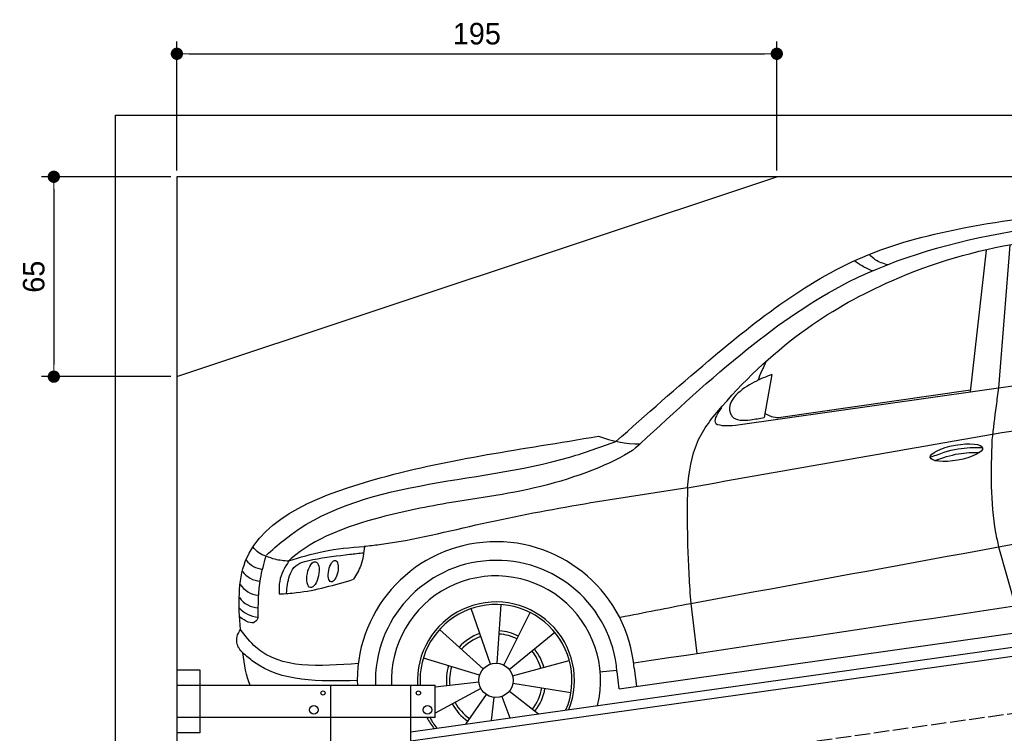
# Model space of a CAD drawing. Extents: x 13 to 6414, y -50 to 5951.
# Tile 4 of 6: x 13 to 3214, y 3630 to 5951. Entities that reach past the tile are written whole.
import ezdxf

# ---------------------------------------------------------------- set-up
doc = ezdxf.new("R2010")
doc.units = 0
doc.header["$LTSCALE"] = 10
doc.header["$MEASUREMENT"] = 0
doc.linetypes.add('GEN3', pattern=[6.25, 5, -1.25])
doc.layers.get('0').update_dxf_attribs({"linetype": 'CONTINUOUS'})
doc.layers.get('DEFPOINTS').update_dxf_attribs({"linetype": 'CONTINUOUS'})
doc.layers.add('3', color=6, linetype='GEN3')
doc.layers.add('CAR', color=1, linetype='CONTINUOUS')
doc.layers.add('AM_0', color=7, linetype='CONTINUOUS', lineweight=30)
doc.layers.add('AM_5', color=3, linetype='CONTINUOUS', lineweight=15)
doc.dimstyles.new('KLAUS_DXF', dxfattribs={"dimscale": 20, "dimtxt": 3.5, "dimasz": 2, "dimexe": 2, "dimexo": 1, "dimgap": 1.5, "dimtad": 1, "dimlfac": 0.1, "dimdsep": 46, "dimtxsty": 'STANDARD', "dimblk": 'DOT', "dimcen": 2, "dimclrd": 256, "dimclre": 256, "dimclrt": 2, "dimadec": 0, "dimazin": 0, "dimtfac": 1, "dimtmove": 2, "dimatfit": 3, "dimfxl": 1, "dimtolj": 1, "dimarcsym": 0})

# ---------------------------------------------------------------- blocks, each defined once
blk = doc.blocks.new('_DOT')
at = {"color": 0, "linetype": 'ByBlock'}
blk.add_line((-0.5, 0), (-1, 0), dxfattribs=at)
at = {"color": 0, "linetype": 'ByBlock', "const_width": 0.5}
blk.add_lwpolyline([(-0.25, 0, 1), (0.25, 0, 1)], format="xyb", close=True, dxfattribs=at)
blk = doc.blocks.new('*D4')
at = {"layer": 'AM_5', "lineweight": -2, "transparency": 16777216}
for p, q in [((524.1, 5460), (524.1, 5880)), ((2474.1, 5460), (2474.1, 5880)), ((564.1, 5840), (2434.1, 5840))]:
    blk.add_line(p, q, dxfattribs=at)
at = {"layer": 'DEFPOINTS', "color": 0, "transparency": 16777216}
for p in [(2474.1, 5840), (524.1, 5440), (2474.1, 5440)]:
    blk.add_point(p, dxfattribs=at)
at = {"layer": 'AM_5', "lineweight": -2, "transparency": 16777216, "xscale": 40, "yscale": 40, "zscale": 40, "rotation": 180}
blk.add_blockref('_DOT', (524.1, 5840), dxfattribs=at)
at = {"layer": 'AM_5', "lineweight": -2, "transparency": 16777216, "xscale": 40, "yscale": 40, "zscale": 40}
blk.add_blockref('_DOT', (2474.1, 5840), dxfattribs=at)
at = {"layer": 'AM_5', "color": 2, "transparency": 16777216, "insert": (1499.1, 5905), "char_height": 70, "attachment_point": 5}
blk.add_mtext('\\A1;195', dxfattribs=at)
blk = doc.blocks.new('*D6')
at = {"layer": 'AM_5', "lineweight": -2, "transparency": 16777216}
for p, q in [((504.1, 5440), (84.1, 5440)), ((124.1, 5400), (124.1, 4830)), ((504.1, 4790), (84.1, 4790))]:
    blk.add_line(p, q, dxfattribs=at)
at = {"layer": 'DEFPOINTS', "color": 0, "transparency": 16777216}
for p in [(524.1, 5440), (124.1, 4790), (524.1, 4790)]:
    blk.add_point(p, dxfattribs=at)
at = {"layer": 'AM_5', "lineweight": -2, "transparency": 16777216, "xscale": 40, "yscale": 40, "zscale": 40}
for p, rotation in [((124.1, 5440), 90), ((124.1, 4790), 270)]:
    blk.add_blockref('_DOT', p, dxfattribs=dict(at, rotation=rotation))
at = {"layer": 'AM_5', "color": 2, "transparency": 16777216, "insert": (59.1, 5115), "char_height": 70, "attachment_point": 5, "rotation": 90}
blk.add_mtext('\\A1;65', dxfattribs=at)
blk = doc.blocks.new('OGCAR')
at = {"layer": 'CAR'}
for p, q in [((28809.7, 2671.1), (28757.8, 2210.4)), ((28886.6, 2687.2), (28850, 2223.3)), ((27995.5, 2101.6), (29965, 2381.4)), ((28113, 2266.4), (28088, 2127.3)), ((28134.5, 2126.7), (28759.1, 2216.9)), ((28850.3, 1706.1), (28904.1, 1515.7)), ((27198.4, 1325), (27135.9, 1505.5)), ((27220.6, 1328), (27234, 1518.5)), ((27616.7, 1245), (29570.8, 1521.7)), ((27849.5, 1522.4), (27869.7, 1360)), ((27241.9, 1322.1), (27328.1, 1492.5)), ((27175.1, 1309.6), (27033.3, 1437.5)), ((27260, 1307.6), (27407.8, 1428.4)), ((27163.2, 1288.6), (26980.6, 1344.8)), ((27270.7, 1286.9), (27454.8, 1337.3)), ((27553, 1299.4), (27609.4, 1305.4)), ((27616.7, 1245), (27610.1, 1301)), ((27666, 1311.5), (27672.9, 1252.9)), ((26765.8, 1271.6), (26766.8, 1256.1)), ((27161, 1266), (27019.4, 1250.5)), ((27271.9, 1263.1), (27460.4, 1232.2)), ((27167.4, 1245.5), (27019.4, 1165.6)), ((27184.7, 1226.1), (27118.1, 1130.2)), ((27210, 1216.5), (27201, 1141.8)), ((27236.1, 1219.6), (27261.7, 1150.4)), ((27260.7, 1237.5), (27354.8, 1163.5)), ((26773.4, 1151.1), (26773.5, 1150.2))]:
    blk.add_line(p, q, dxfattribs=at)
blk.add_circle((27216.7, 1272.1), 56, dxfattribs=at)
for centre, radius, start, end in [((27687, 2420.7), 379.6, 248.8609, 269.7336), ((27216.7, 1272), 451, 5.0201, 180.0621), ((26463.9, 1707.4), 73.8, 216.9308, 264.9179), ((27218, 1269.2), 393.3, 4.6296, 181.9076), ((26455.3, 1672.3), 77.7, 215.9057, 266.4705), ((27216.7, 1272.1), 339.8, 346.0841, 182.6999), ((26453.1, 1632.6), 84, 215.4819, 263.3493), ((26447.7, 1588.1), 80.1, 215.4903, 267.6911), ((27216.7, 1272.1), 255.1, 338.181, 183.598), ((27216.7, 1272.1), 247, 337.0932, 183.7167), ((27216.7, 1272.1), 161.3, 109.0862, 137.9466), ((27216.7, 1272.1), 151, 109.0862, 137.9466), ((27216.7, 1272.1), 151, 63.1737, 85.9688), ((27216.7, 1272.1), 161.3, 63.1737, 85.9688), ((27216.7, 1272.1), 151, 15.3139, 39.2699), ((27216.7, 1272.1), 161.3, 15.3139, 39.2699), ((27216.7, 1272.1), 161.3, 162.8836, 186.2714), ((27216.7, 1272.1), 151, 162.8836, 186.2714), ((27216.7, 1272.1), 151, 321.8148, 350.7064), ((27216.7, 1272.1), 161.3, 321.8148, 350.7064), ((27216.7, 1272.1), 161.3, 208.3686, 235.2292), ((27216.7, 1272.1), 151, 208.3686, 235.2292), ((27216.7, 1272.1), 255.1, 208.3187, 217.819), ((27216.7, 1272.1), 247, 209.3408, 218.9068)]:
    blk.add_arc(centre, radius, start, end, dxfattribs=at)
for centre, major_axis, ratio in [((28713.5, 2012.6), (-85, -15.3), 0.28676), ((26621.7, 1616.1), (-8.3, -42), 0.433272), ((26687.8, 1627.5), (-6.9, -34.8), 0.425542)]:
    blk.add_ellipse(centre, major_axis=major_axis, ratio=ratio, dxfattribs=at)
for points, knots in [([(27606.4, 2048.9), (27705.8, 2137), (27959.9, 2362.3), (28324.2, 2647.5), (28886.7, 2785.8), (29544.1, 2832.3), (30049.2, 2640.3), (30310.5, 2541)], [0, 0, 0, 0, 399.828815, 1022.858216, 1350.976519, 2124.625118, 2953.690343, 2953.690343, 2953.690343, 2953.690343]), ([(27686.1, 2042.3), (27799.3, 2147.3), (28009.1, 2342), (28397.9, 2615.6), (28837.2, 2735.1), (29296.2, 2784.9), (29757.3, 2650.3), (30076.1, 2532.9), (30265, 2463.3)], [0, 0, 0, 0, 463.68966, 859.056829, 1411.48259, 1809.813203, 2226.276398, 2832.07406, 2832.07406, 2832.07406, 2832.07406]), ([(27838.9, 1898.4), (27845.3, 1949.9), (27857.7, 2049.2), (28000.9, 2228), (28204.4, 2417.3), (28656.1, 2667.8), (29271.3, 2777.1), (29743.1, 2575.8), (29949.7, 2498.1), (29976.3, 2488.2)], [0, 0, 0, 0, 152.357011, 293.897176, 670.2357, 984.508439, 1838.118047, 2414.228782, 2499.249299, 2499.249299, 2499.249299, 2499.249299]), ([(28440.3, 2603.6), (28428.9, 2608.6), (28408.3, 2617.6), (28389.9, 2630.5), (28381.6, 2636.3)], [0, 0, 0, 0, 37.243928, 67.310335, 67.310335, 67.310335, 67.310335]), ([(28489.8, 2623.2), (28475.6, 2627.7), (28453.6, 2634.7), (28437, 2650.3), (28431.2, 2655.9)], [0, 0, 0, 0, 43.839344, 67.879754, 67.879754, 67.879754, 67.879754]), ([(28113, 2266.4), (28094.7, 2259.5), (28039.1, 2238.6), (27960.2, 2179.5), (27990.1, 2115.4), (28040.7, 2117.8), (28073.9, 2124.5), (28088, 2127.3)], [0, 0, 0, 0, 62.17379, 187.760943, 201.484978, 262.586406, 307.50713, 307.50713, 307.50713, 307.50713]), ([(27838.8, 1898.5), (28169.3, 1957.3), (28820.9, 2073.2), (29474.1, 2180.5), (29796, 2233.4)], [0, 0, 0, 0, 1006.912457, 1985.65997, 1985.65997, 1985.65997, 1985.65997]), ([(28850, 2223.3), (28847.4, 2203.8), (28839.8, 2147.4), (28833, 2090.9), (28828.5, 2053.9)], [0, 0, 0, 0, 59.056434, 170.832751, 170.832751, 170.832751, 170.832751]), ([(27949.7, 2160), (27937.5, 2141.2), (27909.5, 2097.9), (27964.5, 2100.3), (27995.5, 2101.6)], [0, 0, 0, 0, 52.241287, 119.709573, 119.709573, 119.709573, 119.709573]), ([(26385.8, 1437.7), (26380, 1517.2), (26371.8, 1774.5), (26917.2, 1976.5), (27291.5, 2021.5), (27550.1, 2066.7)], [31.128973, 31.128973, 31.128973, 31.128973, 254.995397, 770.918812, 1443.736755, 1443.736755, 1443.736755, 1443.736755]), ([(26470.4, 1679.3), (26488.6, 1695.8), (26747.4, 1930.5), (27204.7, 1903.5), (27557.2, 2031.1), (27606.4, 2048.9)], [0, 0, 0, 0, 73.437828, 1043.462864, 1201.046726, 1201.046726, 1201.046726, 1201.046726]), ([(28828.5, 2053.9), (28825.6, 1952.8), (28822.2, 1835.6), (28846.9, 1721.8), (28850.3, 1706.1)], [0, 0, 0, 0, 300.990722, 348.958922, 348.958922, 348.958922, 348.958922]), ([(27686.1, 2042.3), (27686.1, 2042.3), (27646.7, 1999.6), (27395.4, 1894.2), (27103.6, 1859.5), (26801.9, 1799), (26622.1, 1732.8), (26545.6, 1663.2), (26542.5, 1660.4)], [0, 0, 0, 0, 25.588518, 329.655036, 643.95904, 867.964108, 1196.002998, 1208.59502, 1208.59502, 1208.59502, 1208.59502]), ([(28628.6, 1997.9), (28658.4, 2009), (28712.7, 2029.3), (28770.5, 2029.8), (28796.6, 2030)], [0, 0, 0, 0, 94.349912, 172.189199, 172.189199, 172.189199, 172.189199]), ([(28643.5, 1986.8), (28668.7, 1996.1), (28716, 2012.2), (28766, 2013.5), (28789.3, 2013.8)], [14.4466, 14.4466, 14.4466, 14.4466, 94.349912, 163.782287, 163.782287, 163.782287, 163.782287]), ([(26787.7, 1708.1), (26804.5, 1710), (26934.3, 1724.7), (27280.2, 1814.2), (27615.7, 1865.5), (27838.8, 1899.6)], [0, 0, 0, 0, 50.744862, 391.715807, 1068.585707, 1068.585707, 1068.585707, 1068.585707]), ([(27838.9, 1898.4), (27838.4, 1834.2), (27837.3, 1708.7), (27845.5, 1583.5), (27849.5, 1522.4)], [0, 0, 0, 0, 192.617357, 376.250823, 376.250823, 376.250823, 376.250823]), ([(26469.5, 1676.2), (26461.2, 1679.1), (26444.2, 1685.1), (26432.4, 1698.9), (26426.4, 1705.9)], [0, 0, 0, 0, 25.981908, 53.139596, 53.139596, 53.139596, 53.139596]), ([(26543.4, 1660.5), (26580.3, 1672.2), (26660.2, 1697.5), (26743.9, 1704.2), (26788.9, 1707.9)], [0, 0, 0, 0, 115.686365, 250.769259, 250.769259, 250.769259, 250.769259]), ([(26788.9, 1707.9), (26786.6, 1686.7), (26782.3, 1648.5), (26762.6, 1615.5), (26753.9, 1600.8)], [0, 0, 0, 0, 62.943405, 113.808043, 113.808043, 113.808043, 113.808043]), ([(26444, 1477.5), (26444.1, 1519.6), (26444.1, 1587.1), (26462.6, 1651.9), (26469.5, 1676.2)], [0, 0, 0, 0, 125.468469, 201.119863, 201.119863, 201.119863, 201.119863]), ([(26469.5, 1676.2), (26478.8, 1672.8), (26502.6, 1664.2), (26528, 1661.9), (26543.4, 1660.5)], [0, 0, 0, 0, 29.524647, 75.816439, 75.816439, 75.816439, 75.816439]), ([(26535.9, 1555.3), (26537.7, 1574.5), (26540.5, 1603.7), (26563.3, 1652.9), (26642.2, 1670.4), (26716, 1679), (26771.3, 1685.6), (26786.3, 1687.4)], [0, 0, 0, 0, 57.950493, 88.179434, 154.804485, 276.15082, 321.274451, 321.274451, 321.274451, 321.274451]), ([(26543.4, 1660.5), (26530.6, 1639.4), (26510.3, 1606), (26511.7, 1567.4), (26512.3, 1553.1)], [0, 0, 0, 0, 71.672073, 113.851803, 113.851803, 113.851803, 113.851803]), ([(26512.3, 1553.1), (26531.2, 1554.3), (26613.4, 1559.3), (26692.7, 1582.7), (26753.9, 1600.8)], [0, 0, 0, 0, 56.658277, 246.734181, 246.734181, 246.734181, 246.734181]), ([(26382.1, 1507.8), (26390.5, 1500), (26408, 1483.7), (26431.6, 1479.7), (26444, 1477.5)], [0, 0, 0, 0, 33.512658, 70.265881, 70.265881, 70.265881, 70.265881]), ([(26444, 1476.3), (26440.6, 1470.7), (26427.9, 1449.1), (26403.1, 1465.3), (26384.8, 1477.2)], [0, 0, 0, 0, 18.009322, 68.710967, 68.710967, 68.710967, 68.710967]), ([(26393.9, 1361.3), (26389.4, 1366), (26376.1, 1379.9), (26370.5, 1411.1), (26381.3, 1429.9), (26385.8, 1437.7)], [0, 0, 0, 0, 19.576792, 57.358722, 83.808041, 83.808041, 83.808041, 83.808041]), ([(26769.2, 1327.1), (26643.3, 1317.4), (26488.6, 1305.4), (26401.9, 1416.9), (26385.8, 1437.7)], [0, 0, 0, 0, 336.687844, 413.867838, 413.867838, 413.867838, 413.867838]), ([(26765.8, 1271.6), (26642.5, 1268.8), (26503.2, 1265.7), (26405.2, 1351.4), (26393.9, 1361.3)], [0, 0, 0, 0, 343.066948, 387.628204, 387.628204, 387.628204, 387.628204])]:
    blk.add_open_spline(points, degree=3, knots=knots, dxfattribs=at)
for points in [[(28094.2, 2307.8), (28084.7, 2287.5), (28075.1, 2267.1), (28067.9, 2247.9)], [(28090.3, 2140.2), (28110.1, 2129.1), (28130.1, 2125.8), (28134.5, 2126.7)], [(27849.5, 1522.4), (28405.2, 1624.5), (28960.8, 1726.6), (29516.5, 1828.6)], [(27664.3, 1329.1), (28271.5, 1419.9), (28878.7, 1510.8), (29485.9, 1601.6)], [(27621.7, 1477.8), (27697.7, 1492.7), (27773.6, 1507.6), (27849.5, 1522.4)], [(26417.8, 1256.1), (26405.4, 1286.6), (26398.8, 1323.1), (26393.9, 1361.3)]]:
    blk.add_open_spline(points, degree=3, dxfattribs=at)

msp = doc.modelspace()

# ---------------------------------------------------------------- linework, layer by layer
for p, q in [((324.09, 190), (324.09, 5640)), ((324.09, 5640), (6024.074, 5640)), ((5824.081, 5440), (524.081, 5440)), ((524.081, 5440), (524.081, 440)), ((524.081, 4790), (2474.081, 5440)), ((1284.081, 3635.181), (3762.92, 3983.559)), ((3770.066, 3954.269), (1284.081, 3604.886)), ((524.081, 3836.226), (599.081, 3836.226)), ((599.081, 3836.226), (599.081, 3631.226)), ((524.081, 3786.226), (1364.081, 3786.226)), ((1024.081, 2266.226), (1024.081, 3786.226)), ((1284.081, 446.226), (1284.081, 3786.226)), ((1364.081, 3681.226), (1364.081, 3786.226)), ((1364.081, 3681.226), (524.081, 3681.226)), ((599.081, 3631.226), (524.081, 3631.226))]:
    msp.add_line(p, q)
for centre, radius in [((999.081, 3761.226), 7), ((1309.081, 3761.226), 7), ((969.081, 3706.226), 14), ((1339.081, 3706.226), 14)]:
    msp.add_circle(centre, radius)
at = {"layer": '3'}
msp.add_line((747.49, 3344.675), (5754.898, 4048.42), dxfattribs=at)

# ---------------------------------------------------------------- block references
at = {"layer": 'AM_0'}
msp.add_blockref('OGCAR', (-25655.364, 2530.11), dxfattribs=at)

# ---------------------------------------------------------------- dimensions: what is measured, and where the dimension line sits
at = {"layer": 'AM_5'}
dim = msp.add_linear_dim(base=(2474.081, 5840), p1=(524.081, 5440), p2=(2474.081, 5440), dimstyle='KLAUS_DXF', override={"dimtol": 0, "dimlim": 0, "dimtp": 0, "dimtm": 0, "dimtfac": 1, "dimtdec": 2, "dimtolj": 1, "dimtzin": 7}, dxfattribs=at)
dim.commit()
dim.dimension.update_dxf_attribs({"geometry": '*D4', "text_midpoint": (1499.081, 5905)})
dim = msp.add_linear_dim(base=(124.09, 4790), p1=(524.081, 5440), p2=(524.081, 4790), angle=90, dimstyle='KLAUS_DXF', override={"dimtol": 0, "dimlim": 0, "dimtp": 0, "dimtm": 0, "dimtfac": 1, "dimtdec": 2, "dimtolj": 1, "dimtzin": 7}, dxfattribs=at)
dim.commit()
dim.dimension.update_dxf_attribs({"geometry": '*D6', "text_midpoint": (59.09, 5115)})

doc.saveas('drawing.dxf')
